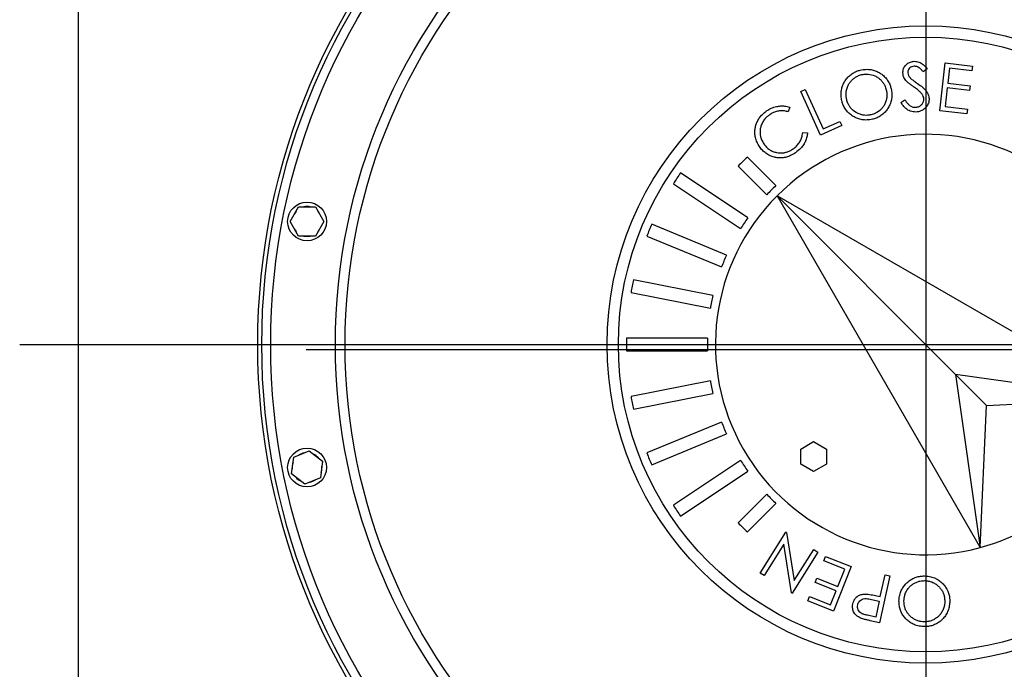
# Model space of a CAD drawing. Extents: x 562 to 5534, y -3603 to 136.
# Tile 12 of 15: x 4488 to 5096, y -1187 to -785. Entities that reach past the tile are written whole.
import ezdxf

# ---------------------------------------------------------------- set-up
doc = ezdxf.new("R2010")
doc.units = 0
doc.layers.get('0').update_dxf_attribs({"linetype": 'CONTINUOUS'})

msp = doc.modelspace()

# ---------------------------------------------------------------- linework, layer by layer
for p, q in [((5047.76, 83.48), (5047.76, -2067.89)), ((4487.57, -986.04), (5534.1, -986.04)), ((4664.76, -989.04), (5430.76, -989.04))]:
    msp.add_line(p, q)
at = {"color": 7, "linetype": 'CONTINUOUS'}
for p, q in [((4523.76, -706.04), (4523.76, -1266.04)), ((5048.67, -815.54), (5046.3, -817.48)), ((5056.46, -841.53), (5059.78, -811.97)), ((5059.78, -811.97), (5076.72, -813.87)), ((5062.4, -815.22), (5061.37, -824.46)), ((5076.39, -816.79), (5062.4, -815.22)), ((5076.72, -813.87), (5076.39, -816.79)), ((5061.04, -827.36), (5059.74, -838.95)), ((5074.91, -828.91), (5061.04, -827.36)), ((5061.37, -824.46), (5075.24, -826.01)), ((5075.24, -826.01), (5074.91, -828.91)), ((4970.57, -829.55), (4973.3, -828.32)), ((4982.8, -856.62), (4970.57, -829.55)), ((4973.3, -828.32), (4984.34, -852.78)), ((4963.74, -839.35), (4962.83, -842.18)), ((5032.45, -836.31), (5034.93, -834.69)), ((5059.74, -838.95), (5073.61, -840.5)), ((5073.29, -843.42), (5056.46, -841.53)), ((5073.61, -840.5), (5073.29, -843.42)), ((4995.92, -850.69), (4982.8, -856.62)), ((4984.34, -852.78), (4994.75, -848.08)), ((4994.75, -848.08), (4995.92, -850.69)), ((4971.72, -854.96), (4974.68, -855.1)), ((4955.18, -887.79), (4937.49, -870.11)), ((4931.83, -875.76), (4949.52, -893.45)), ((4937.79, -907.74), (4896.2, -879.95)), ((4891.76, -886.61), (4933.34, -914.39)), ((4955.84, -894.11), (5081.41, -1111.61)), ((5066.29, -1004.57), (4955.84, -894.11)), ((5173.34, -1019.68), (4955.84, -894.11)), ((4654.87, -909.95), (4660.06, -900.95)), ((4660.06, -900.95), (4670.45, -900.95)), ((4670.45, -900.95), (4675.65, -909.95)), ((4660.06, -918.95), (4654.87, -909.95)), ((4675.65, -909.95), (4670.45, -918.95)), ((4924.63, -930.7), (4878.42, -911.56)), ((4670.45, -918.95), (4660.06, -918.95)), ((4875.36, -918.95), (4921.57, -938.09)), ((4916.2, -955.79), (4867.14, -946.03)), ((4865.58, -953.88), (4914.64, -963.63)), ((4912.82, -982.04), (4862.81, -982.04)), ((4862.81, -990.04), (4912.82, -990.04)), ((4914.64, -1008.44), (4865.58, -1018.2)), ((5066.29, -1004.57), (5081.41, -1111.61)), ((5085.39, -1023.66), (5066.29, -1004.57)), ((5173.34, -1019.68), (5066.29, -1004.57)), ((4867.14, -1026.04), (4916.2, -1016.29)), ((5085.39, -1023.66), (5173.34, -1019.68)), ((5081.41, -1111.61), (5085.39, -1023.66)), ((4921.57, -1033.98), (4875.36, -1053.12)), ((4878.42, -1060.51), (4924.63, -1041.37)), ((4970.47, -1050.71), (4978.47, -1046.1)), ((4978.47, -1046.1), (4986.47, -1050.71)), ((4657.01, -1055.8), (4666.62, -1051.82)), ((4666.62, -1051.82), (4674.86, -1058.15)), ((4970.47, -1059.95), (4970.47, -1050.71)), ((4986.47, -1050.71), (4986.47, -1059.95)), ((4655.66, -1066.1), (4657.01, -1055.8)), ((4674.86, -1058.15), (4673.5, -1068.45)), ((4933.34, -1057.68), (4891.76, -1085.47)), ((4896.2, -1092.12), (4937.79, -1064.33)), ((4978.47, -1064.57), (4970.47, -1059.95)), ((4986.47, -1059.95), (4978.47, -1064.57)), ((4663.9, -1072.43), (4655.66, -1066.1)), ((4673.5, -1068.45), (4663.9, -1072.43)), ((4949.52, -1078.63), (4931.83, -1096.31)), ((4937.49, -1101.97), (4955.18, -1084.28)), ((4945.32, -1127.4), (4961.21, -1101.99)), ((4961.78, -1102.34), (4961.21, -1101.99)), ((4961.78, -1102.34), (4966.53, -1132.02)), ((4959.99, -1109.51), (4947.83, -1128.96)), ((4964.72, -1139.52), (4959.99, -1109.51)), ((4966.53, -1132.02), (4978.53, -1112.81)), ((4978.53, -1112.81), (4981.16, -1114.45)), ((4981.16, -1114.45), (4965.28, -1139.86)), ((4984.82, -1119.74), (4985.9, -1117.02)), ((4997.78, -1124.88), (4984.82, -1119.74)), ((4985.9, -1117.02), (5001.62, -1123.25)), ((5001.62, -1123.25), (4990.68, -1150.87)), ((4993.49, -1135.71), (4997.78, -1124.88)), ((4947.83, -1128.96), (4945.32, -1127.4)), ((4979.46, -1133.28), (4980.53, -1130.58)), ((4980.53, -1130.58), (4993.49, -1135.71)), ((5025.51, -1129.06), (5019.19, -1158.07)), ((5019.68, -1141.91), (5022.61, -1128.43)), ((5022.61, -1128.43), (5025.51, -1129.06)), ((4992.41, -1138.42), (4979.46, -1133.28)), ((4988.99, -1147.06), (4992.41, -1138.42)), ((4964.72, -1139.52), (4965.28, -1139.86)), ((4974.85, -1144.6), (4975.92, -1141.88)), ((4975.92, -1141.88), (4988.99, -1147.06)), ((5014.16, -1143.62), (5019.06, -1144.75)), ((5017.6, -1141.46), (5019.68, -1141.91)), ((4990.68, -1150.87), (4974.85, -1144.6)), ((5019.06, -1144.75), (5016.91, -1154.62)), ((5016.91, -1154.62), (5011.77, -1153.49)), ((5019.19, -1158.07), (5013.41, -1156.8))]:
    msp.add_line(p, q, dxfattribs=at)
at = {"color": 8, "linetype": 'CONTINUOUS'}
msp.add_line((5005.98, -1146.5), (5006.08, -1146.66), dxfattribs=at)
at = {"color": 7, "linetype": 'CONTINUOUS'}
for centre, radius in [((5047.76, -986.04), 413), ((5047.76, -986.04), 410.5), ((5047.76, -986.04), 405), ((5047.76, -986.04), 365), ((5047.76, -986.04), 359), ((5047.76, -986.04), 197), ((5047.76, -986.04), 190), ((4665.26, -909.95), 12), ((4665.26, -1062.12), 12)]:
    msp.add_circle(centre, radius, dxfattribs=at)
for centre, radius, start, end in [((5047.76, -986.04), 130, 345, 135), ((5047.76, -986.04), 160, 133.56746, 136.43254), ((5047.76, -986.04), 185, 145.01108, 147.48892), ((5047.76, -986.04), 135, 133.3021, 136.6979), ((5047.76, -986.04), 130, 135, 285), ((4665.26, -909.95), 9.2, 78.03125, 101.96875), ((4665.26, -909.95), 9.2, 138.03125, 161.96875), ((4665.26, -909.95), 9.2, 18.03125, 41.96875), ((4665.26, -909.95), 9.2, 198.03125, 221.96875), ((4665.26, -909.95), 9.2, 318.03125, 341.96875), ((5047.76, -986.04), 185, 156.26108, 158.73892), ((5047.76, -986.04), 135, 144.5521, 147.9479), ((4665.26, -909.95), 9.2, 258.03125, 281.96875), ((5047.76, -986.04), 135, 155.8021, 159.1979), ((5047.76, -986.04), 185, 167.51108, 169.98892), ((5047.76, -986.04), 135, 167.0521, 170.4479), ((5047.76, -986.04), 185, 178.76108, 181.23892), ((5047.76, -986.04), 135, 178.3021, 181.6979), ((5047.76, -986.04), 135, 189.5521, 192.9479), ((5047.76, -986.04), 185, 190.01108, 192.48892), ((5047.76, -986.04), 130, 285, 345), ((5047.76, -986.04), 135, 200.8021, 204.1979), ((4665.26, -1062.12), 9.2, 100.53125, 124.46875), ((5047.76, -986.04), 185, 201.26108, 203.73892), ((4665.26, -1062.12), 9.2, 160.53125, 184.46875), ((4665.26, -1062.12), 9.2, 40.53125, 64.46875), ((5047.76, -986.04), 135, 212.0521, 215.4479), ((4665.26, -1062.12), 9.2, 340.53125, 4.46875), ((4665.26, -1062.12), 9.2, 220.53125, 244.46875), ((4665.26, -1062.12), 9.2, 280.53125, 304.46875), ((5047.76, -986.04), 135, 223.3021, 226.6979), ((5047.76, -986.04), 185, 212.51108, 214.98892), ((5047.76, -986.04), 160, 223.56746, 226.43254)]:
    msp.add_arc(centre, radius, start, end, dxfattribs=at)
for points, knots in [([(5033.68, -818.21), (5033.69, -817.74), (5033.72, -816.82), (5034.15, -815.05), (5035.28, -813.21), (5037.25, -811.73), (5039.11, -811.06), (5040.28, -810.97), (5040.66, -810.94)], [0, 0, 0, 0, 0.124202, 0.247845, 0.48261, 0.685522, 0.897784, 1, 1, 1, 1]), ([(5033.68, -818.21), (5033.69, -817.74), (5033.72, -816.82), (5034.15, -815.05), (5035.28, -813.21), (5037.25, -811.73), (5039.11, -811.06), (5040.28, -810.97), (5040.66, -810.94)], [0, 0, 0, 0, 0.124202, 0.247845, 0.48261, 0.685522, 0.897784, 1, 1, 1, 1]), ([(5040.71, -814.02), (5040.18, -814.09), (5039.21, -814.2), (5037.98, -814.96), (5037.18, -815.93), (5036.77, -816.99), (5036.76, -817.67), (5036.75, -817.97)], [0, 0, 0, 0, 0.255509, 0.465797, 0.675635, 0.854259, 1, 1, 1, 1]), ([(5040.71, -814.02), (5040.18, -814.09), (5039.21, -814.2), (5037.98, -814.96), (5037.18, -815.93), (5036.77, -816.99), (5036.76, -817.67), (5036.75, -817.97)], [0, 0, 0, 0, 0.255509, 0.465797, 0.675635, 0.854259, 1, 1, 1, 1]), ([(5040.66, -810.94), (5041.67, -811.01), (5043.67, -811.14), (5046.46, -812.92), (5047.88, -814.61), (5048.67, -815.54)], [0, 0, 0, 0, 0.31225, 0.616652, 1, 1, 1, 1]), ([(5040.66, -810.94), (5041.67, -811.01), (5043.67, -811.14), (5046.46, -812.92), (5047.88, -814.61), (5048.67, -815.54)], [0, 0, 0, 0, 0.31225, 0.616652, 1, 1, 1, 1]), ([(5046.3, -817.48), (5045.87, -816.97), (5044.96, -815.89), (5043.42, -814.54), (5041.84, -814.03), (5040.98, -814.03), (5040.71, -814.02)], [0, 0, 0, 0, 0.292835, 0.623003, 0.88298, 1, 1, 1, 1]), ([(5046.3, -817.48), (5045.87, -816.97), (5044.96, -815.89), (5043.42, -814.54), (5041.84, -814.03), (5040.98, -814.03), (5040.71, -814.02)], [0, 0, 0, 0, 0.292835, 0.623003, 0.88298, 1, 1, 1, 1]), ([(4995.89, -835.3), (4995.72, -834.33), (4995.37, -832.39), (4995.48, -829.46), (4996.12, -826.65), (4997.19, -824.06), (4998.72, -821.76), (5000.55, -819.81), (5002.66, -818.23), (5004.93, -817.05), (5006.55, -816.59), (5007.35, -816.37)], [0, 0, 0, 0, 0.119771, 0.239312, 0.35458, 0.469808, 0.579725, 0.68974, 0.794731, 0.899708, 1, 1, 1, 1]), ([(4995.89, -835.3), (4995.72, -834.33), (4995.37, -832.39), (4995.48, -829.46), (4996.12, -826.65), (4997.19, -824.06), (4998.72, -821.76), (5000.55, -819.81), (5002.66, -818.23), (5004.93, -817.05), (5006.55, -816.59), (5007.35, -816.37)], [0, 0, 0, 0, 0.119771, 0.239312, 0.35458, 0.469808, 0.579725, 0.68974, 0.794731, 0.899708, 1, 1, 1, 1]), ([(4998.91, -834.58), (4998.78, -833.92), (4998.53, -832.59), (4998.49, -830.41), (4998.88, -828.12), (4999.7, -825.9), (5000.88, -823.99), (5002.28, -822.39), (5003.89, -821.04), (5005.83, -819.87), (5007.33, -819.42), (5008.15, -819.17)], [0, 0, 0, 0, 0.101355, 0.20252, 0.325755, 0.449073, 0.555378, 0.661805, 0.766637, 0.871367, 1, 1, 1, 1]), ([(4998.91, -834.58), (4998.78, -833.92), (4998.53, -832.59), (4998.49, -830.41), (4998.88, -828.12), (4999.7, -825.9), (5000.88, -823.99), (5002.28, -822.39), (5003.89, -821.04), (5005.83, -819.87), (5007.33, -819.42), (5008.15, -819.17)], [0, 0, 0, 0, 0.101355, 0.20252, 0.325755, 0.449073, 0.555378, 0.661805, 0.766637, 0.871367, 1, 1, 1, 1]), ([(5007.35, -816.37), (5008.45, -816.17), (5010.66, -815.79), (5013.81, -815.95), (5016.6, -816.71), (5019, -817.83), (5021.19, -819.32), (5023.12, -821.15), (5024.66, -823.32), (5025.77, -825.62), (5026.2, -827.2), (5026.4, -827.93)], [0, 0, 0, 0, 0.13537, 0.270144, 0.376389, 0.482676, 0.588726, 0.694663, 0.801639, 0.908692, 1, 1, 1, 1]), ([(5007.35, -816.37), (5008.45, -816.17), (5010.66, -815.79), (5013.81, -815.95), (5016.6, -816.71), (5019, -817.83), (5021.19, -819.32), (5023.12, -821.15), (5024.66, -823.32), (5025.77, -825.62), (5026.2, -827.2), (5026.4, -827.93)], [0, 0, 0, 0, 0.13537, 0.270144, 0.376389, 0.482676, 0.588726, 0.694663, 0.801639, 0.908692, 1, 1, 1, 1]), ([(5008.15, -819.17), (5008.82, -819.05), (5010.15, -818.8), (5012.94, -818.85), (5015.79, -819.59), (5018.42, -821.05), (5020.14, -822.5), (5021.5, -824.16), (5022.67, -826.16), (5023.13, -827.73), (5023.4, -828.64)], [0, 0, 0, 0, 0.101825, 0.203474, 0.418098, 0.535862, 0.653614, 0.755188, 0.856717, 1, 1, 1, 1]), ([(5008.15, -819.17), (5008.82, -819.05), (5010.15, -818.8), (5012.94, -818.85), (5015.79, -819.59), (5018.42, -821.05), (5020.14, -822.5), (5021.5, -824.16), (5022.67, -826.16), (5023.13, -827.73), (5023.4, -828.64)], [0, 0, 0, 0, 0.101825, 0.203474, 0.418098, 0.535862, 0.653614, 0.755188, 0.856717, 1, 1, 1, 1]), ([(5035.43, -822.71), (5035.13, -822.31), (5034.59, -821.57), (5033.9, -820.07), (5033.76, -818.93), (5033.68, -818.21)], [0, 0, 0, 0, 0.305079, 0.557634, 1, 1, 1, 1]), ([(5035.43, -822.71), (5035.13, -822.31), (5034.59, -821.57), (5033.9, -820.07), (5033.76, -818.93), (5033.68, -818.21)], [0, 0, 0, 0, 0.305079, 0.557634, 1, 1, 1, 1]), ([(5036.75, -817.97), (5036.85, -818.59), (5037.03, -819.77), (5037.96, -820.97), (5038.57, -821.57), (5038.79, -821.78)], [0, 0, 0, 0, 0.420187, 0.793461, 1, 1, 1, 1]), ([(5036.75, -817.97), (5036.85, -818.59), (5037.03, -819.77), (5037.96, -820.97), (5038.57, -821.57), (5038.79, -821.78)], [0, 0, 0, 0, 0.420187, 0.793461, 1, 1, 1, 1]), ([(5038.79, -821.78), (5039.32, -822.18), (5040.23, -822.88), (5041.56, -823.8), (5042.35, -824.34), (5042.75, -824.61)], [0, 0, 0, 0, 0.411331, 0.705653, 1, 1, 1, 1]), ([(5038.79, -821.78), (5039.32, -822.18), (5040.23, -822.88), (5041.56, -823.8), (5042.35, -824.34), (5042.75, -824.61)], [0, 0, 0, 0, 0.411331, 0.705653, 1, 1, 1, 1]), ([(5026.4, -827.93), (5026.58, -828.97), (5026.94, -831.02), (5026.81, -834.02), (5026.09, -836.74), (5024.99, -839.15), (5023.53, -841.36), (5021.73, -843.32), (5019.57, -844.92), (5017.22, -846.11), (5015.57, -846.56), (5014.79, -846.77)], [0, 0, 0, 0, 0.127278, 0.254055, 0.361219, 0.468472, 0.575354, 0.682112, 0.791569, 0.901034, 1, 1, 1, 1]), ([(5026.4, -827.93), (5026.58, -828.97), (5026.94, -831.02), (5026.81, -834.02), (5026.09, -836.74), (5024.99, -839.15), (5023.53, -841.36), (5021.73, -843.32), (5019.57, -844.92), (5017.22, -846.11), (5015.57, -846.56), (5014.79, -846.77)], [0, 0, 0, 0, 0.127278, 0.254055, 0.361219, 0.468472, 0.575354, 0.682112, 0.791569, 0.901034, 1, 1, 1, 1]), ([(5040.22, -826.62), (5039.68, -826.23), (5038.57, -825.45), (5036.91, -824.21), (5035.92, -823.21), (5035.43, -822.71)], [0, 0, 0, 0, 0.322553, 0.659872, 1, 1, 1, 1]), ([(5040.22, -826.62), (5039.68, -826.23), (5038.57, -825.45), (5036.91, -824.21), (5035.92, -823.21), (5035.43, -822.71)], [0, 0, 0, 0, 0.322553, 0.659872, 1, 1, 1, 1]), ([(5045.51, -831.22), (5045.07, -830.71), (5044.19, -829.7), (5042.39, -828.19), (5041.04, -827.21), (5040.22, -826.62)], [0, 0, 0, 0, 0.285403, 0.570249, 1, 1, 1, 1]), ([(5045.51, -831.22), (5045.07, -830.71), (5044.19, -829.7), (5042.39, -828.19), (5041.04, -827.21), (5040.22, -826.62)], [0, 0, 0, 0, 0.285403, 0.570249, 1, 1, 1, 1]), ([(5042.75, -824.61), (5043.83, -825.39), (5045.47, -826.56), (5047.42, -828.41), (5048.56, -829.88), (5049.33, -831.38), (5049.74, -832.7), (5049.82, -833.57), (5049.85, -833.94)], [0, 0, 0, 0, 0.329047, 0.495552, 0.661382, 0.78534, 0.908887, 1, 1, 1, 1]), ([(5042.75, -824.61), (5043.83, -825.39), (5045.47, -826.56), (5047.42, -828.41), (5048.56, -829.88), (5049.33, -831.38), (5049.74, -832.7), (5049.82, -833.57), (5049.85, -833.94)], [0, 0, 0, 0, 0.329047, 0.495552, 0.661382, 0.78534, 0.908887, 1, 1, 1, 1]), ([(5023.4, -828.64), (5023.53, -829.31), (5023.78, -830.63), (5023.82, -832.8), (5023.45, -835.06), (5022.65, -837.23), (5021.5, -839.12), (5019.68, -841.21), (5017.17, -843.04), (5014.93, -843.71), (5014.02, -843.98)], [0, 0, 0, 0, 0.101099, 0.202033, 0.32219, 0.442328, 0.546907, 0.651555, 0.856967, 1, 1, 1, 1]), ([(5023.4, -828.64), (5023.53, -829.31), (5023.78, -830.63), (5023.82, -832.8), (5023.45, -835.06), (5022.65, -837.23), (5021.5, -839.12), (5019.68, -841.21), (5017.17, -843.04), (5014.93, -843.71), (5014.02, -843.98)], [0, 0, 0, 0, 0.101099, 0.202033, 0.32219, 0.442328, 0.546907, 0.651555, 0.856967, 1, 1, 1, 1]), ([(5049.85, -833.94), (5049.84, -834.43), (5049.82, -835.4), (5049.37, -837.21), (5048.19, -839.2), (5046.1, -841.13), (5043.77, -842.12), (5042.22, -842.25), (5041.69, -842.29)], [0, 0, 0, 0, 0.11265, 0.224932, 0.430764, 0.639333, 0.878326, 1, 1, 1, 1]), ([(5049.85, -833.94), (5049.84, -834.43), (5049.82, -835.4), (5049.37, -837.21), (5048.19, -839.2), (5046.1, -841.13), (5043.77, -842.12), (5042.22, -842.25), (5041.69, -842.29)], [0, 0, 0, 0, 0.11265, 0.224932, 0.430764, 0.639333, 0.878326, 1, 1, 1, 1]), ([(5046.63, -834.11), (5046.6, -833.85), (5046.53, -833.08), (5046.12, -832.09), (5045.67, -831.45), (5045.51, -831.22)], [0, 0, 0, 0, 0.252127, 0.733778, 1, 1, 1, 1]), ([(5046.63, -834.11), (5046.6, -833.85), (5046.53, -833.08), (5046.12, -832.09), (5045.67, -831.45), (5045.51, -831.22)], [0, 0, 0, 0, 0.252127, 0.733778, 1, 1, 1, 1]), ([(4949.37, -841.65), (4950.3, -841.06), (4952.19, -839.87), (4955.12, -838.88), (4957.91, -838.48), (4960.75, -838.5), (4962.65, -839.04), (4963.74, -839.35)], [0, 0, 0, 0, 0.217568, 0.442352, 0.607756, 0.777725, 1, 1, 1, 1]), ([(4949.37, -841.65), (4950.3, -841.06), (4952.19, -839.87), (4955.12, -838.88), (4957.91, -838.48), (4960.75, -838.5), (4962.65, -839.04), (4963.74, -839.35)], [0, 0, 0, 0, 0.217568, 0.442352, 0.607756, 0.777725, 1, 1, 1, 1]), ([(5014.79, -846.77), (5013.73, -846.96), (5011.62, -847.32), (5008.59, -847.18), (5005.86, -846.46), (5003.46, -845.37), (5001.27, -843.92), (4999.31, -842.13), (4997.71, -839.98), (4996.54, -837.66), (4996.1, -836.04), (4995.89, -835.3)], [0, 0, 0, 0, 0.130401, 0.26034, 0.366851, 0.473476, 0.579697, 0.685827, 0.795645, 0.905525, 1, 1, 1, 1]), ([(5014.79, -846.77), (5013.73, -846.96), (5011.62, -847.32), (5008.59, -847.18), (5005.86, -846.46), (5003.46, -845.37), (5001.27, -843.92), (4999.31, -842.13), (4997.71, -839.98), (4996.54, -837.66), (4996.1, -836.04), (4995.89, -835.3)], [0, 0, 0, 0, 0.130401, 0.26034, 0.366851, 0.473476, 0.579697, 0.685827, 0.795645, 0.905525, 1, 1, 1, 1]), ([(5014.02, -843.98), (5013.35, -844.1), (5012.02, -844.35), (5009.89, -844.37), (5007.71, -843.95), (5005.01, -842.89), (5002.6, -841.21), (5000.76, -839), (4999.58, -836.93), (4999.14, -835.39), (4998.91, -834.58)], [0, 0, 0, 0, 0.102406, 0.204529, 0.321049, 0.437592, 0.643203, 0.757632, 0.87214, 1, 1, 1, 1]), ([(5014.02, -843.98), (5013.35, -844.1), (5012.02, -844.35), (5009.89, -844.37), (5007.71, -843.95), (5005.01, -842.89), (5002.6, -841.21), (5000.76, -839), (4999.58, -836.93), (4999.14, -835.39), (4998.91, -834.58)], [0, 0, 0, 0, 0.102406, 0.204529, 0.321049, 0.437592, 0.643203, 0.757632, 0.87214, 1, 1, 1, 1]), ([(5041.69, -842.29), (5041.12, -842.28), (5039.95, -842.27), (5037.76, -841.69), (5035.59, -840.39), (5033.77, -838.37), (5032.89, -837), (5032.45, -836.31)], [0, 0, 0, 0, 0.148255, 0.301413, 0.580469, 0.787453, 1, 1, 1, 1]), ([(5041.69, -842.29), (5041.12, -842.28), (5039.95, -842.27), (5037.76, -841.69), (5035.59, -840.39), (5033.77, -838.37), (5032.89, -837), (5032.45, -836.31)], [0, 0, 0, 0, 0.148255, 0.301413, 0.580469, 0.787453, 1, 1, 1, 1]), ([(5034.93, -834.69), (5035.29, -835.25), (5036, -836.37), (5037.33, -837.88), (5038.9, -838.97), (5040.32, -839.39), (5041.09, -839.39), (5041.3, -839.39)], [0, 0, 0, 0, 0.240602, 0.480018, 0.721724, 0.923656, 1, 1, 1, 1]), ([(5034.93, -834.69), (5035.29, -835.25), (5036, -836.37), (5037.33, -837.88), (5038.9, -838.97), (5040.32, -839.39), (5041.09, -839.39), (5041.3, -839.39)], [0, 0, 0, 0, 0.240602, 0.480018, 0.721724, 0.923656, 1, 1, 1, 1]), ([(5041.3, -839.39), (5041.97, -839.3), (5043.26, -839.13), (5044.95, -838.13), (5046.11, -836.72), (5046.61, -835.29), (5046.62, -834.42), (5046.63, -834.11)], [0, 0, 0, 0, 0.242675, 0.465735, 0.689833, 0.888289, 1, 1, 1, 1]), ([(5041.3, -839.39), (5041.97, -839.3), (5043.26, -839.13), (5044.95, -838.13), (5046.11, -836.72), (5046.61, -835.29), (5046.62, -834.42), (5046.63, -834.11)], [0, 0, 0, 0, 0.242675, 0.465735, 0.689833, 0.888289, 1, 1, 1, 1]), ([(4944.98, -863.64), (4944.44, -862.76), (4943.37, -861), (4942.41, -858.23), (4942.09, -855.51), (4942.21, -852.96), (4942.73, -850.47), (4943.64, -848.04), (4945, -845.79), (4946.87, -843.55), (4948.47, -842.33), (4949.37, -841.65)], [0, 0, 0, 0, 0.123428, 0.24635, 0.348055, 0.449842, 0.551227, 0.652519, 0.758822, 0.865156, 1, 1, 1, 1]), ([(4944.98, -863.64), (4944.44, -862.76), (4943.37, -861), (4942.41, -858.23), (4942.09, -855.51), (4942.21, -852.96), (4942.73, -850.47), (4943.64, -848.04), (4945, -845.79), (4946.87, -843.55), (4948.47, -842.33), (4949.37, -841.65)], [0, 0, 0, 0, 0.123428, 0.24635, 0.348055, 0.449842, 0.551227, 0.652519, 0.758822, 0.865156, 1, 1, 1, 1]), ([(4951.09, -844.05), (4950.55, -844.46), (4949.48, -845.28), (4948.01, -846.87), (4946.77, -848.8), (4945.85, -851), (4945.36, -853.27), (4945.29, -855.48), (4945.62, -857.59), (4946.34, -859.83), (4947.21, -861.24), (4947.72, -862.06)], [0, 0, 0, 0, 0.099099, 0.198035, 0.316455, 0.43487, 0.545859, 0.656794, 0.75755, 0.858258, 1, 1, 1, 1]), ([(4951.09, -844.05), (4950.55, -844.46), (4949.48, -845.28), (4948.01, -846.87), (4946.77, -848.8), (4945.85, -851), (4945.36, -853.27), (4945.29, -855.48), (4945.62, -857.59), (4946.34, -859.83), (4947.21, -861.24), (4947.72, -862.06)], [0, 0, 0, 0, 0.099099, 0.198035, 0.316455, 0.43487, 0.545859, 0.656794, 0.75755, 0.858258, 1, 1, 1, 1]), ([(4962.83, -842.18), (4962.04, -841.97), (4960.42, -841.54), (4957.93, -841.49), (4955.48, -841.9), (4953.17, -842.73), (4951.78, -843.61), (4951.09, -844.05)], [0, 0, 0, 0, 0.20024, 0.406581, 0.600663, 0.801684, 1, 1, 1, 1]), ([(4962.83, -842.18), (4962.04, -841.97), (4960.42, -841.54), (4957.93, -841.49), (4955.48, -841.9), (4953.17, -842.73), (4951.78, -843.61), (4951.09, -844.05)], [0, 0, 0, 0, 0.20024, 0.406581, 0.600663, 0.801684, 1, 1, 1, 1]), ([(4965.89, -865.02), (4966.58, -864.49), (4967.98, -863.43), (4969.6, -861.39), (4970.81, -859.11), (4971.47, -856.94), (4971.65, -855.53), (4971.72, -854.96)], [0, 0, 0, 0, 0.215619, 0.43785, 0.644304, 0.858474, 1, 1, 1, 1]), ([(4965.89, -865.02), (4966.58, -864.49), (4967.98, -863.43), (4969.6, -861.39), (4970.81, -859.11), (4971.47, -856.94), (4971.65, -855.53), (4971.72, -854.96)], [0, 0, 0, 0, 0.215619, 0.43785, 0.644304, 0.858474, 1, 1, 1, 1]), ([(4974.68, -855.1), (4974.59, -855.97), (4974.4, -857.73), (4973.51, -860.25), (4972.25, -862.62), (4970.29, -865.15), (4968.47, -866.58), (4967.36, -867.45)], [0, 0, 0, 0, 0.17626, 0.35775, 0.534522, 0.716434, 1, 1, 1, 1]), ([(4974.68, -855.1), (4974.59, -855.97), (4974.4, -857.73), (4973.51, -860.25), (4972.25, -862.62), (4970.29, -865.15), (4968.47, -866.58), (4967.36, -867.45)], [0, 0, 0, 0, 0.17626, 0.35775, 0.534522, 0.716434, 1, 1, 1, 1]), ([(4954.19, -870.23), (4953.29, -869.95), (4951.45, -869.38), (4948.97, -867.88), (4946.74, -865.98), (4945.57, -864.43), (4944.98, -863.64)], [0, 0, 0, 0, 0.245243, 0.498079, 0.745244, 1, 1, 1, 1]), ([(4954.19, -870.23), (4953.29, -869.95), (4951.45, -869.38), (4948.97, -867.88), (4946.74, -865.98), (4945.57, -864.43), (4944.98, -863.64)], [0, 0, 0, 0, 0.245243, 0.498079, 0.745244, 1, 1, 1, 1]), ([(4947.72, -862.06), (4948.23, -862.71), (4949.24, -864.01), (4951.13, -865.61), (4953.28, -866.74), (4955.47, -867.38), (4957.61, -867.64), (4959.69, -867.57), (4961.77, -867.12), (4963.89, -866.3), (4965.2, -865.46), (4965.89, -865.02)], [0, 0, 0, 0, 0.120299, 0.24019, 0.35647, 0.472829, 0.571203, 0.669482, 0.774695, 0.879973, 1, 1, 1, 1]), ([(4947.72, -862.06), (4948.23, -862.71), (4949.24, -864.01), (4951.13, -865.61), (4953.28, -866.74), (4955.47, -867.38), (4957.61, -867.64), (4959.69, -867.57), (4961.77, -867.12), (4963.89, -866.3), (4965.2, -865.46), (4965.89, -865.02)], [0, 0, 0, 0, 0.120299, 0.24019, 0.35647, 0.472829, 0.571203, 0.669482, 0.774695, 0.879973, 1, 1, 1, 1]), ([(4967.36, -867.45), (4966.34, -868.09), (4964.56, -869.22), (4961.7, -870.26), (4959.11, -870.72), (4956.57, -870.72), (4954.99, -870.39), (4954.19, -870.23)], [0, 0, 0, 0, 0.260222, 0.45372, 0.653057, 0.824143, 1, 1, 1, 1]), ([(4967.36, -867.45), (4966.34, -868.09), (4964.56, -869.22), (4961.7, -870.26), (4959.11, -870.72), (4956.57, -870.72), (4954.99, -870.39), (4954.19, -870.23)], [0, 0, 0, 0, 0.260222, 0.45372, 0.653057, 0.824143, 1, 1, 1, 1]), ([(5031.25, -1144.75), (5031.32, -1143.72), (5031.45, -1141.67), (5032.27, -1138.83), (5033.57, -1136.36), (5035.18, -1134.28), (5037.09, -1132.48), (5039.3, -1130.95), (5041.81, -1129.86), (5044.43, -1129.24), (5046.18, -1129.18), (5046.99, -1129.15)], [0, 0, 0, 0, 0.125267, 0.250091, 0.356533, 0.463048, 0.569089, 0.675037, 0.787961, 0.900967, 1, 1, 1, 1]), ([(5031.25, -1144.75), (5031.32, -1143.72), (5031.45, -1141.67), (5032.27, -1138.83), (5033.57, -1136.36), (5035.18, -1134.28), (5037.09, -1132.48), (5039.3, -1130.95), (5041.81, -1129.86), (5044.43, -1129.24), (5046.18, -1129.18), (5046.99, -1129.15)], [0, 0, 0, 0, 0.125267, 0.250091, 0.356533, 0.463048, 0.569089, 0.675037, 0.787961, 0.900967, 1, 1, 1, 1]), ([(5034.33, -1144.77), (5034.37, -1144.09), (5034.44, -1142.74), (5034.91, -1140.62), (5035.82, -1138.48), (5037.14, -1136.53), (5038.71, -1134.97), (5040.41, -1133.78), (5042.26, -1132.89), (5044.47, -1132.19), (5046.11, -1132.1), (5047.07, -1132.05)], [0, 0, 0, 0, 0.100913, 0.20167, 0.324257, 0.446848, 0.550749, 0.654687, 0.75547, 0.856175, 1, 1, 1, 1]), ([(5034.33, -1144.77), (5034.37, -1144.09), (5034.44, -1142.74), (5034.91, -1140.62), (5035.82, -1138.48), (5037.14, -1136.53), (5038.71, -1134.97), (5040.41, -1133.78), (5042.26, -1132.89), (5044.47, -1132.19), (5046.11, -1132.1), (5047.07, -1132.05)], [0, 0, 0, 0, 0.100913, 0.20167, 0.324257, 0.446848, 0.550749, 0.654687, 0.75547, 0.856175, 1, 1, 1, 1]), ([(5046.99, -1129.15), (5048.04, -1129.22), (5050.14, -1129.35), (5053.03, -1130.18), (5055.51, -1131.5), (5057.59, -1133.11), (5059.39, -1135.02), (5060.9, -1137.22), (5061.98, -1139.72), (5062.59, -1142.28), (5062.65, -1143.99), (5062.67, -1144.77)], [0, 0, 0, 0, 0.128218, 0.255963, 0.362406, 0.468936, 0.575027, 0.681036, 0.792745, 0.904553, 1, 1, 1, 1]), ([(5046.99, -1129.15), (5048.04, -1129.22), (5050.14, -1129.35), (5053.03, -1130.18), (5055.51, -1131.5), (5057.59, -1133.11), (5059.39, -1135.02), (5060.9, -1137.22), (5061.98, -1139.72), (5062.59, -1142.28), (5062.65, -1143.99), (5062.67, -1144.77)], [0, 0, 0, 0, 0.128218, 0.255963, 0.362406, 0.468936, 0.575027, 0.681036, 0.792745, 0.904553, 1, 1, 1, 1]), ([(5047.07, -1132.05), (5047.75, -1132.09), (5049.1, -1132.17), (5051.19, -1132.65), (5053.25, -1133.59), (5055.1, -1134.91), (5056.63, -1136.44), (5057.89, -1138.15), (5058.84, -1140.12), (5059.47, -1142.36), (5059.53, -1143.93), (5059.56, -1144.75)], [0, 0, 0, 0, 0.102184, 0.204051, 0.323307, 0.442584, 0.546285, 0.649911, 0.762766, 0.875701, 1, 1, 1, 1]), ([(5047.07, -1132.05), (5047.75, -1132.09), (5049.1, -1132.17), (5051.19, -1132.65), (5053.25, -1133.59), (5055.1, -1134.91), (5056.63, -1136.44), (5057.89, -1138.15), (5058.84, -1140.12), (5059.47, -1142.36), (5059.53, -1143.93), (5059.56, -1144.75)], [0, 0, 0, 0, 0.102184, 0.204051, 0.323307, 0.442584, 0.546285, 0.649911, 0.762766, 0.875701, 1, 1, 1, 1]), ([(5002.75, -1146.38), (5002.9, -1145.82), (5003.21, -1144.69), (5004.14, -1142.98), (5005.7, -1141.5), (5007.83, -1140.51), (5009.36, -1140.39), (5010.13, -1140.33)], [0, 0, 0, 0, 0.168425, 0.335783, 0.557657, 0.779481, 1, 1, 1, 1]), ([(5002.75, -1146.38), (5002.9, -1145.82), (5003.21, -1144.69), (5004.14, -1142.98), (5005.7, -1141.5), (5007.83, -1140.51), (5009.36, -1140.39), (5010.13, -1140.33)], [0, 0, 0, 0, 0.168425, 0.335783, 0.557657, 0.779481, 1, 1, 1, 1]), ([(5005.75, -1147.03), (5005.96, -1146.38), (5006.35, -1145.22), (5007.63, -1143.95), (5009.2, -1143.19), (5011.47, -1143.07), (5013.13, -1143.41), (5014.16, -1143.62)], [0, 0, 0, 0, 0.196311, 0.352325, 0.508751, 0.694521, 1, 1, 1, 1]), ([(5005.75, -1147.03), (5005.96, -1146.38), (5006.35, -1145.22), (5007.63, -1143.95), (5009.2, -1143.19), (5011.47, -1143.07), (5013.13, -1143.41), (5014.16, -1143.62)], [0, 0, 0, 0, 0.196311, 0.352325, 0.508751, 0.694521, 1, 1, 1, 1]), ([(5010.13, -1140.33), (5010.79, -1140.36), (5012.13, -1140.42), (5014.62, -1140.84), (5016.44, -1141.21), (5017.6, -1141.46)], [0, 0, 0, 0, 0.2648, 0.529072, 1, 1, 1, 1]), ([(5010.13, -1140.33), (5010.79, -1140.36), (5012.13, -1140.42), (5014.62, -1140.84), (5016.44, -1141.21), (5017.6, -1141.46)], [0, 0, 0, 0, 0.2648, 0.529072, 1, 1, 1, 1]), ([(5006.8, -1154.91), (5006.35, -1154.66), (5005.46, -1154.15), (5004, -1152.82), (5002.81, -1150.84), (5002.41, -1148.44), (5002.64, -1147.01), (5002.75, -1146.38)], [0, 0, 0, 0, 0.150689, 0.300873, 0.575491, 0.81354, 1, 1, 1, 1]), ([(5006.8, -1154.91), (5006.35, -1154.66), (5005.46, -1154.15), (5004, -1152.82), (5002.81, -1150.84), (5002.41, -1148.44), (5002.64, -1147.01), (5002.75, -1146.38)], [0, 0, 0, 0, 0.150689, 0.300873, 0.575491, 0.81354, 1, 1, 1, 1]), ([(5011.77, -1153.49), (5011.12, -1153.34), (5009.81, -1153.05), (5008.07, -1152.41), (5006.73, -1151.37), (5005.97, -1150.08), (5005.54, -1148.59), (5005.68, -1147.56), (5005.75, -1147.03)], [0, 0, 0, 0, 0.200954, 0.400447, 0.547257, 0.69426, 0.842295, 1, 1, 1, 1]), ([(5011.77, -1153.49), (5011.12, -1153.34), (5009.81, -1153.05), (5008.07, -1152.41), (5006.73, -1151.37), (5005.97, -1150.08), (5005.54, -1148.59), (5005.68, -1147.56), (5005.75, -1147.03)], [0, 0, 0, 0, 0.200954, 0.400447, 0.547257, 0.69426, 0.842295, 1, 1, 1, 1]), ([(5047.07, -1160.5), (5045.96, -1160.43), (5043.73, -1160.28), (5040.72, -1159.39), (5038.2, -1158.01), (5036.13, -1156.37), (5034.35, -1154.42), (5032.89, -1152.2), (5031.88, -1149.72), (5031.32, -1147.2), (5031.27, -1145.53), (5031.25, -1144.75)], [0, 0, 0, 0, 0.134608, 0.26868, 0.37432, 0.480011, 0.585408, 0.690717, 0.79883, 0.90707, 1, 1, 1, 1]), ([(5047.07, -1160.5), (5045.96, -1160.43), (5043.73, -1160.28), (5040.72, -1159.39), (5038.2, -1158.01), (5036.13, -1156.37), (5034.35, -1154.42), (5032.89, -1152.2), (5031.88, -1149.72), (5031.32, -1147.2), (5031.27, -1145.53), (5031.25, -1144.75)], [0, 0, 0, 0, 0.134608, 0.26868, 0.37432, 0.480011, 0.585408, 0.690717, 0.79883, 0.90707, 1, 1, 1, 1]), ([(5046.94, -1157.57), (5046.27, -1157.53), (5044.92, -1157.46), (5042.87, -1156.94), (5040.9, -1156.06), (5039.02, -1154.84), (5037.37, -1153.29), (5036.06, -1151.5), (5035.12, -1149.57), (5034.46, -1147.33), (5034.38, -1145.7), (5034.33, -1144.77)], [0, 0, 0, 0, 0.101556, 0.202938, 0.313896, 0.424877, 0.53829, 0.65172, 0.755686, 0.859654, 1, 1, 1, 1]), ([(5046.94, -1157.57), (5046.27, -1157.53), (5044.92, -1157.46), (5042.87, -1156.94), (5040.9, -1156.06), (5039.02, -1154.84), (5037.37, -1153.29), (5036.06, -1151.5), (5035.12, -1149.57), (5034.46, -1147.33), (5034.38, -1145.7), (5034.33, -1144.77)], [0, 0, 0, 0, 0.101556, 0.202938, 0.313896, 0.424877, 0.53829, 0.65172, 0.755686, 0.859654, 1, 1, 1, 1]), ([(5059.56, -1144.75), (5059.53, -1145.43), (5059.46, -1146.78), (5058.99, -1148.88), (5058.1, -1150.99), (5056.81, -1152.93), (5055.24, -1154.53), (5053.51, -1155.78), (5051.61, -1156.72), (5049.42, -1157.44), (5047.83, -1157.52), (5046.94, -1157.57)], [0, 0, 0, 0, 0.101265, 0.202325, 0.322529, 0.442686, 0.549851, 0.657086, 0.761983, 0.866851, 1, 1, 1, 1]), ([(5059.56, -1144.75), (5059.53, -1145.43), (5059.46, -1146.78), (5058.99, -1148.88), (5058.1, -1150.99), (5056.81, -1152.93), (5055.24, -1154.53), (5053.51, -1155.78), (5051.61, -1156.72), (5049.42, -1157.44), (5047.83, -1157.52), (5046.94, -1157.57)], [0, 0, 0, 0, 0.101265, 0.202325, 0.322529, 0.442686, 0.549851, 0.657086, 0.761983, 0.866851, 1, 1, 1, 1]), ([(5062.67, -1144.77), (5062.61, -1145.76), (5062.48, -1147.73), (5061.68, -1150.57), (5060.39, -1153.18), (5058.71, -1155.44), (5056.71, -1157.29), (5054.51, -1158.73), (5052.11, -1159.77), (5049.61, -1160.4), (5047.91, -1160.47), (5047.07, -1160.5)], [0, 0, 0, 0, 0.120255, 0.240331, 0.356965, 0.473567, 0.580779, 0.68799, 0.793033, 0.897995, 1, 1, 1, 1]), ([(5062.67, -1144.77), (5062.61, -1145.76), (5062.48, -1147.73), (5061.68, -1150.57), (5060.39, -1153.18), (5058.71, -1155.44), (5056.71, -1157.29), (5054.51, -1158.73), (5052.11, -1159.77), (5049.61, -1160.4), (5047.91, -1160.47), (5047.07, -1160.5)], [0, 0, 0, 0, 0.120255, 0.240331, 0.356965, 0.473567, 0.580779, 0.68799, 0.793033, 0.897995, 1, 1, 1, 1]), ([(5013.41, -1156.8), (5012.76, -1156.66), (5011.46, -1156.37), (5009.23, -1155.82), (5007.7, -1155.25), (5006.8, -1154.91)], [0, 0, 0, 0, 0.290275, 0.580586, 1, 1, 1, 1]), ([(5013.41, -1156.8), (5012.76, -1156.66), (5011.46, -1156.37), (5009.23, -1155.82), (5007.7, -1155.25), (5006.8, -1154.91)], [0, 0, 0, 0, 0.290275, 0.580586, 1, 1, 1, 1])]:
    msp.add_open_spline(points, degree=3, knots=knots, dxfattribs=at)

doc.saveas('drawing.dxf')
